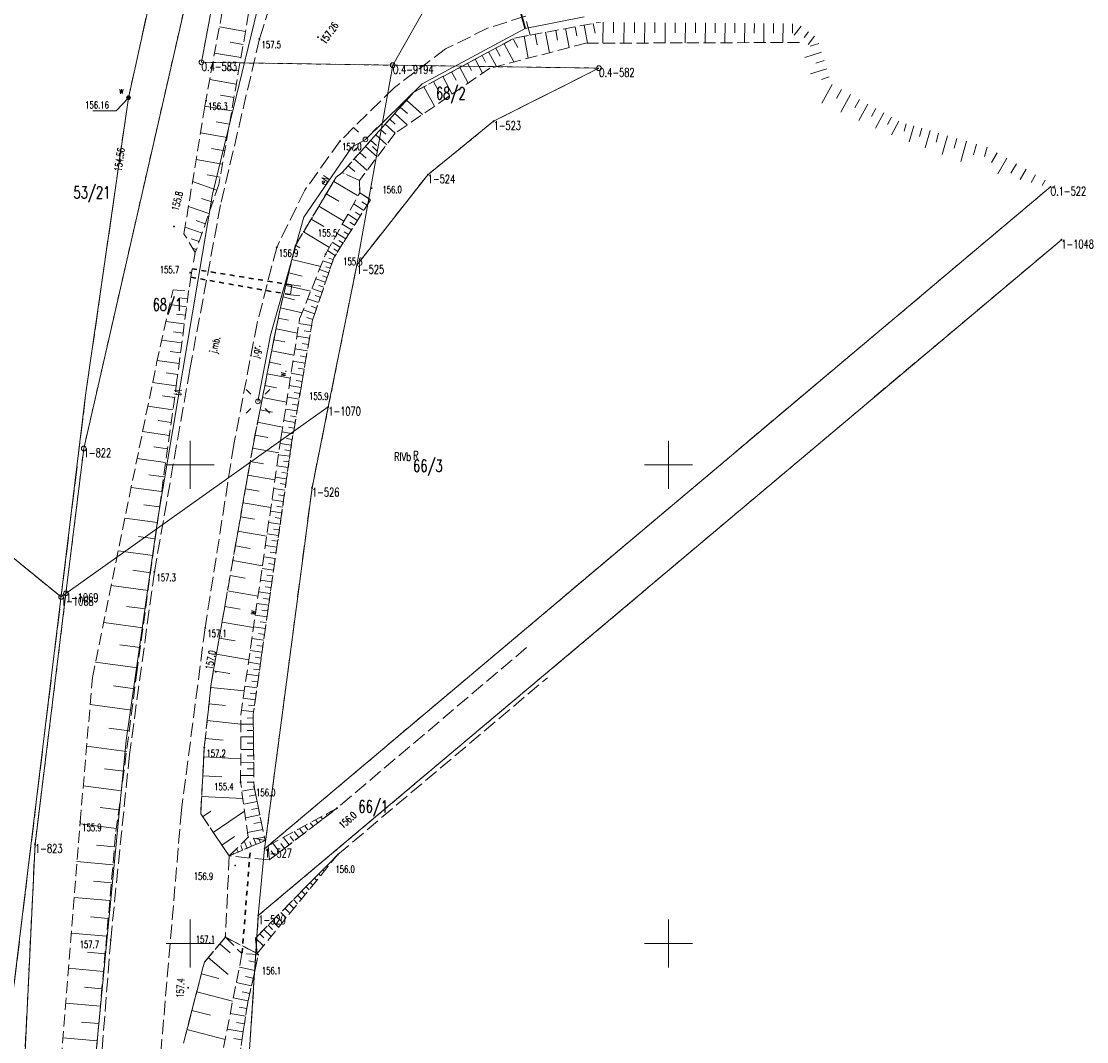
# Model space of a CAD drawing. Header units: metres. Extents: x 5598798 to 5599616, y 5661498 to 5662453.
# Tile 12 of 16: x 5599182 to 5599294, y 5661940 to 5662046. Entities that reach past the tile are written whole.
import ezdxf
from ezdxf.enums import TextEntityAlignment as Align

# ---------------------------------------------------------------- set-up
doc = ezdxf.new("R2010")
doc.units = ezdxf.units.M
doc.header["$MEASUREMENT"] = 0
for name, pattern in [('2_BUBZ02', [1.75, 1.25, -0.5]), ('2_BUBZ02G', [1.75, 1.25, -0.5]), ('2_BUIB02_01', [2, 1, -1]), ('2_BUIB05_01', [1, 0.5, -0.5]), ('2_KTJZ01', [2, 1.5, -0.5]), ('2_PTRW01', [1, 0.5, -0.5]), ('4_SUPB_P_01', [2.5, 2, -0.5]), ('GUK', [2, 1.5, -0.5]), ('GUZ', [1, 0.5, -0.5])]:
    doc.linetypes.add(name, pattern=pattern)
doc.layers.get('0').update_dxf_attribs({"color": 250, "lineweight": 100})
for name, color, linetype, lineweight in [('BUBZ_L_1', 7, '2_BUBZ02', 13), ('BUIB_L_1', 7, '2_BUIB02_01', 13), ('BUIB_L_4', 7, '2_BUIB05_01', 30), ('Dzialki', 7, 'Continuous', 13), ('Kontury', 90, 'GUK', 13), ('KTJZ_E_T_0', 7, 'Continuous', 13), ('KTJZ_L_0', 7, '2_KTJZ01', 13), ('Numery_dzialek', 7, 'Continuous', 13), ('Numery_konturow', 90, 'Continuous', 13), ('Numery_punktow', 7, 'Continuous', 13), ('Numery_uzytkow', 90, 'Continuous', 13), ('Podzial_sekcyjny_krzyze', 7, 'Continuous', 13), ('PTRW_E_T_1', 7, 'Continuous', 13), ('PTRW_L_0', 7, '2_PTRW01', 13), ('Punkty', 7, 'Continuous', 13), ('RTPW_T_0', 7, 'Continuous', 13), ('RTPW_T_1', 7, 'Continuous', 13), ('SUOE_L_1', 1, 'Continuous', 30), ('SUPE_E_T_3', 1, 'Continuous', 13), ('SUPE_L_3', 1, 'Continuous', 13), ('SUPT_E_T_0', 30, 'Continuous', 13), ('SUPT_L_0', 30, 'Continuous', 13), ('SUPW_L_0', 5, 'Continuous', 13), ('SUSM_T_0', 7, 'Continuous', 13), ('SUTW_T_0', 5, 'Continuous', 13), ('SUUW_E_T_5', 7, 'Continuous', 13), ('SUUW_T_7', 7, 'Continuous', 13), ('Uzytki', 90, 'GUZ', 13)]:
    doc.layers.add(name, color=color, linetype=linetype, lineweight=lineweight)
doc.styles.get("Standard").update_dxf_attribs({"font": 'Simplex.shx', "width": 0.75})

# ---------------------------------------------------------------- blocks, each defined once
blk = doc.blocks.new('GRO')
at = {"linetype": 'Continuous'}
blk.add_circle((0, 0), 0.045, dxfattribs=at)
blk = doc.blocks.new('GRT')
at = {"linetype": 'Continuous'}
blk.add_circle((0, 0), 0.25, dxfattribs=at)
blk = doc.blocks.new('2_RTPW01')
at = {"linetype": 'Continuous'}
blk.add_circle((0, 0), 0.045, dxfattribs=at)
blk = doc.blocks.new('2_RTPW02')
at = {"linetype": 'Continuous'}
blk.add_circle((0, 0), 0.045, dxfattribs=at)
blk = doc.blocks.new('4_SUSM01')
at = {"linetype": 'Continuous'}
for p, q in [((-0.74249, 0.74249), (-1.23746, 1.23746)), ((0.74249, 0.74249), (1.23746, 1.23746)), ((-0.74249, -0.74249), (-1.23746, -1.23746)), ((0.74249, -0.74249), (1.23746, -1.23746))]:
    blk.add_line(p, q, dxfattribs=at)
blk.add_circle((0, 0), 0.245, dxfattribs=at)
blk = doc.blocks.new('4_SUPS01_08')
at = {"linetype": 'Continuous'}
blk.add_circle((0, 0), 0.0625, dxfattribs=at)
blk = doc.blocks.new('4_SUUS25')
at = {"linetype": 'Continuous'}
for radius in [0.2, 0.175, 0.15, 0.125, 0.1, 0.075, 0.05, 0.025, 0.00715]:
    blk.add_circle((0, 0), radius, dxfattribs=at)

msp = doc.modelspace()

# ---------------------------------------------------------------- linework, layer by layer
at = {"layer": 'BUBZ_L_1', "linetype": '2_BUBZ02'}
for p, q in [((5599201.547205, 5662037.521709), (5599204.289076, 5662052.472617)), ((5599241.337013, 5662044.053104), (5599231.331598, 5662041.444571)), ((5599263.665708, 5662044.130407), (5599241.337013, 5662044.053104)), ((5599231.331598, 5662041.444571), (5599221.431197, 5662034.656453)), ((5599199.359348, 5662024.143271), (5599201.547205, 5662037.521709)), ((5599221.431197, 5662034.656453), (5599217.701626, 5662029.719398)), ((5599217.7, 5662029.72), (5599215.89, 5662030.55)), ((5599217.701626, 5662029.719398), (5599215.891937, 5662030.548676)), ((5599217.73, 5662028.42), (5599217.7, 5662029.72)), ((5599214.16, 5662022.02), (5599217.73, 5662028.42)), ((5599217.73, 5662028.42), (5599218.85, 5662027.7)), ((5599200.544989, 5662022.176077), (5599199.359348, 5662024.143271)), ((5599211.44, 5662015.25), (5599214.16, 5662022.02)), ((5599196.49, 5662010.61), (5599198.22, 5662018.29)), ((5599198.22, 5662018.29), (5599199.84, 5662018.16)), ((5599209.49, 5662002.77), (5599211.44, 5662015.25)), ((5599189.8, 5661977.78), (5599196.49, 5662010.61)), ((5599205.3, 5661973.9), (5599209.49, 5662002.77)), ((5599188.51, 5661962.71), (5599189.8, 5661977.78)), ((5599205.28, 5661966.84), (5599205.3, 5661973.9)), ((5599206.08, 5661961.11), (5599205.28, 5661966.84)), ((5599215.350881, 5661964.125085), (5599208.146474, 5661960.209571)), ((5599186.4, 5661936.1), (5599188.51, 5661962.71)), ((5599204.09, 5661959.15), (5599206.08, 5661961.11)), ((5599207.84, 5661960.75), (5599206.08, 5661961.11)), ((5599207.011575, 5661948.958488), (5599215.430897, 5661959.284622)), ((5599208.146474, 5661960.209571), (5599208.270337, 5661958.721684)), ((5599203.69, 5661950.65), (5599205.42, 5661948.94)), ((5599206.834986, 5661950.565233), (5599207.011575, 5661948.958488)), ((5599205.42, 5661948.94), (5599203.24, 5661937.82)), ((5599207.13, 5661948.83), (5599205.42, 5661948.94))]:
    msp.add_line(p, q, dxfattribs=at)
at = {"layer": 'BUBZ_L_1', "linetype": '2_BUBZ02G'}
for p, q in [((5599207.009383, 5662052.339919), (5599203.009868, 5662029.29958)), ((5599235.551757, 5662044.89372), (5599242.86973, 5662046.255203)), ((5599223.373416, 5662038.93789), (5599233.895112, 5662044.585507)), ((5599233.895112, 5662044.585507), (5599235.551757, 5662044.89372)), ((5599215.891937, 5662030.548676), (5599223.373416, 5662038.93789)), ((5599215.89, 5662030.55), (5599215.28, 5662030.07)), ((5599215.28, 5662030.07), (5599210.98, 5662022.88)), ((5599203.009868, 5662029.29958), (5599200.544989, 5662022.176077)), ((5599218.85, 5662027.7), (5599215.02, 5662021.64)), ((5599210.98, 5662022.88), (5599209.29, 5662015.78)), ((5599215.02, 5662021.64), (5599212.8, 5662015.14)), ((5599199.84, 5662018.16), (5599198.63, 5662008.86)), ((5599209.29, 5662015.78), (5599206.61, 5662002.2)), ((5599212.8, 5662015.14), (5599210.61, 5662002.29)), ((5599198.63, 5662008.86), (5599194.46, 5661978.54)), ((5599206.61, 5662002.2), (5599202.2, 5661977.13)), ((5599210.61, 5662002.29), (5599206.59, 5661973.92)), ((5599194.46, 5661978.54), (5599192.22, 5661961.41)), ((5599202.2, 5661977.13), (5599201.48, 5661970.46)), ((5599206.59, 5661973.92), (5599206.68, 5661966.36)), ((5599201.48, 5661970.46), (5599201.11, 5661963.53)), ((5599206.68, 5661966.36), (5599207.84, 5661960.75)), ((5599208.270337, 5661958.721684), (5599215.350881, 5661964.125085)), ((5599201.11, 5661963.53), (5599204.09, 5661959.15)), ((5599192.22, 5661961.41), (5599190.05, 5661936.96)), ((5599204.09, 5661959.15), (5599207.84, 5661960.75)), ((5599215.430897, 5661959.284622), (5599206.834986, 5661950.565233)), ((5599201.49, 5661948.04), (5599203.69, 5661950.65)), ((5599206.04, 5661943.86), (5599207.13, 5661948.83)), ((5599199.31, 5661939.6), (5599201.49, 5661948.04)), ((5599205.05, 5661937.6), (5599206.04, 5661943.86))]:
    msp.add_line(p, q, dxfattribs=at)
at = {"layer": 'BUBZ_L_1', "linetype": 'Continuous'}
for p, q in [((5599242.126072, 5662046.116849), (5599242.31767, 5662045.087006)), ((5599243.160816, 5662046.252856), (5599243.143127, 5662044.059357)), ((5599244.257565, 5662046.244011), (5599244.248772, 5662045.153583)), ((5599245.347994, 5662046.235218), (5599245.330508, 5662044.06693)), ((5599246.432138, 5662046.226475), (5599246.423445, 5662045.148579)), ((5599247.510033, 5662046.217782), (5599247.492748, 5662044.074416)), ((5599248.581717, 5662046.20914), (5599248.573124, 5662045.143633)), ((5599249.647223, 5662046.200547), (5599249.630137, 5662044.081815)), ((5599250.706589, 5662046.192004), (5599250.698095, 5662045.138743)), ((5599251.759849, 5662046.18351), (5599251.742959, 5662044.08913)), ((5599252.807039, 5662046.175065), (5599252.798643, 5662045.13391)), ((5599253.848194, 5662046.166668), (5599253.831498, 5662044.09636)), ((5599254.883348, 5662046.15832), (5599254.875048, 5662045.129132)), ((5599255.912536, 5662046.150021), (5599255.896032, 5662044.103508)), ((5599256.935792, 5662046.141769), (5599256.927588, 5662045.12441)), ((5599257.953151, 5662046.133564), (5599257.936837, 5662044.110573)), ((5599258.964647, 5662046.125407), (5599258.956537, 5662045.119741)), ((5599259.970313, 5662046.117297), (5599259.954186, 5662044.117557)), ((5599260.970183, 5662046.109234), (5599260.962166, 5662045.115126)), ((5599261.96429, 5662046.101217), (5599261.948349, 5662044.124461)), ((5599262.952668, 5662046.093246), (5599262.94474, 5662045.110176)), ((5599205.783558, 5662045.278206), (5599203.056496, 5662045.75159)), ((5599236.049055, 5662044.986241), (5599236.254156, 5662043.883827)), ((5599237.151469, 5662045.191341), (5599237.547064, 5662043.065018)), ((5599238.21463, 5662045.389139), (5599238.405385, 5662044.363832)), ((5599239.239937, 5662045.579893), (5599239.607863, 5662043.602294)), ((5599240.228737, 5662045.763856), (5599240.406149, 5662044.810263)), ((5599241.18233, 5662045.941269), (5599241.533489, 5662044.053785)), ((5599263.854805, 5662045.849066), (5599263.137044, 5662044.90884)), ((5599264.636235, 5662045.25253), (5599264.169162, 5662044.640691)), ((5599205.546866, 5662043.914675), (5599204.176857, 5662044.152492)), ((5599232.803517, 5662043.999584), (5599233.825893, 5662042.094864)), ((5599233.755877, 5662044.510772), (5599234.236256, 5662043.615811)), ((5599234.90594, 5662044.773568), (5599235.331285, 5662042.487338)), ((5599265.248074, 5662044.785457), (5599264.579059, 5662043.909085)), ((5599265.702515, 5662044.010919), (5599264.806239, 5662043.730237)), ((5599205.309049, 5662042.544666), (5599202.556014, 5662043.022559)), ((5599230.50628, 5662042.76652), (5599230.876634, 5662042.076539)), ((5599231.196261, 5662043.136874), (5599232.009724, 5662041.621366)), ((5599231.954015, 5662043.543605), (5599232.409993, 5662042.694103)), ((5599265.983197, 5662043.114643), (5599264.226669, 5662042.56456)), ((5599229.004915, 5662041.960649), (5599229.41912, 5662041.188971)), ((5599229.776593, 5662042.374854), (5599230.559925, 5662040.91548)), ((5599266.258239, 5662042.236379), (5599265.397775, 5662041.966912)), ((5599205.070103, 5662041.168149), (5599203.687046, 5662041.40823)), ((5599226.413071, 5662040.569453), (5599227.392885, 5662038.744028)), ((5599227.325783, 5662041.059359), (5599227.789032, 5662040.196312)), ((5599228.188831, 5662041.522608), (5599229.064913, 5662039.890439)), ((5599266.527706, 5662041.375916), (5599264.841658, 5662040.847904)), ((5599266.791711, 5662040.532892), (5599265.965773, 5662040.274237)), ((5599204.830022, 5662039.785092), (5599202.050766, 5662040.267536)), ((5599224.427055, 5662039.50344), (5599225.522882, 5662037.461879)), ((5599225.447836, 5662040.051354), (5599225.965935, 5662039.086119)), ((5599267.097387, 5662039.745409), (5599266.021433, 5662037.790967)), ((5599204.5888, 5662038.395464), (5599203.19257, 5662038.637832)), ((5599223.370299, 5662038.934394), (5599223.390074, 5662038.916758)), ((5599268.074608, 5662039.207432), (5599267.554111, 5662038.261963)), ((5599269.020077, 5662038.686935), (5599268.012907, 5662036.857436)), ((5599204.346432, 5662036.999235), (5599201.541391, 5662037.486155)), ((5599221.967572, 5662037.361473), (5599222.708412, 5662036.700793)), ((5599222.628251, 5662038.102313), (5599224.292413, 5662036.618219)), ((5599269.934827, 5662038.18335), (5599269.447604, 5662037.298322)), ((5599270.819855, 5662037.696127), (5599269.87707, 5662035.983584)), ((5599271.676126, 5662037.224735), (5599271.22005, 5662036.396285)), ((5599220.855605, 5662036.114591), (5599221.442883, 5662035.590859)), ((5599221.379338, 5662036.701868), (5599222.698548, 5662035.5254)), ((5599272.504576, 5662036.768659), (5599271.622062, 5662035.165595)), ((5599273.306108, 5662036.327402), (5599272.883871, 5662035.560419)), ((5599204.102972, 5662035.596715), (5599202.707305, 5662035.838985)), ((5599219.903712, 5662035.047203), (5599220.448219, 5662034.561613)), ((5599220.389302, 5662035.59171), (5599221.435063, 5662034.659104)), ((5599274.073091, 5662035.905165), (5599273.286721, 5662034.476745)), ((5599274.84355, 5662035.647326), (5599274.611098, 5662034.85248)), ((5599275.638397, 5662035.414873), (5599275.154394, 5662033.75988)), ((5599276.465893, 5662035.172872), (5599276.213951, 5662034.311383)), ((5599203.860701, 5662034.201048), (5599201.08301, 5662034.683221)), ((5599218.869786, 5662033.88783), (5599219.461527, 5662033.360117)), ((5599219.397499, 5662034.47957), (5599220.532764, 5662033.467144)), ((5599277.327382, 5662034.92093), (5599276.8028, 5662033.127175)), ((5599278.22426, 5662034.658639), (5599277.951194, 5662033.724919)), ((5599279.157979, 5662034.385573), (5599278.589413, 5662032.441423)), ((5599280.130054, 5662034.10129), (5599279.834093, 5662033.089284)), ((5599203.619615, 5662032.812202), (5599202.237557, 5662033.052111)), ((5599218.319661, 5662033.270958), (5599219.553405, 5662032.170708)), ((5599281.14206, 5662033.805329), (5599280.525823, 5662031.698175)), ((5599282.195637, 5662033.497211), (5599281.874862, 5662032.400355)), ((5599283.292493, 5662033.176436), (5599283.012849, 5662032.220223)), ((5599203.379707, 5662031.430144), (5599200.629098, 5662031.907615)), ((5599217.148327, 5662031.957504), (5599218.489092, 5662030.761813)), ((5599217.746172, 5662032.627887), (5599218.389243, 5662032.054398)), ((5599284.331112, 5662032.615761), (5599283.757102, 5662031.608288)), ((5599285.338584, 5662032.04175), (5599284.409189, 5662030.410526)), ((5599216.52509, 5662031.25865), (5599217.223945, 5662030.635414)), ((5599286.346056, 5662031.46774), (5599285.772046, 5662030.460268)), ((5599287.353529, 5662030.89373), (5599286.733507, 5662029.805502)), ((5599202.806313, 5662028.711306), (5599200.250984, 5662029.595502)), ((5599203.140971, 5662030.05484), (5599201.772388, 5662030.292409)), ((5599215.006929, 5662029.613399), (5599217.480202, 5662028.134251)), ((5599288.361001, 5662030.31972), (5599287.895667, 5662029.50299)), ((5599289.368473, 5662029.74571), (5599289.057826, 5662029.200478)), ((5599214.235444, 5662028.323406), (5599215.525438, 5662027.551921)), ((5599218.85, 5662027.7), (5599217.724991, 5662028.41102)), ((5599290.375945, 5662029.171699), (5599290.219985, 5662028.897966)), ((5599291.383417, 5662028.597689), (5599291.382144, 5662028.595454)), ((5599202.364215, 5662027.433642), (5599201.196884, 5662027.837562)), ((5599218.148731, 5662026.590421), (5599217.084594, 5662027.262969)), ((5599218.49449, 5662027.137496), (5599217.947415, 5662027.483254)), ((5599201.960294, 5662026.266311), (5599199.827244, 5662027.004391)), ((5599213.452142, 5662027.013652), (5599216.07165, 5662025.447048)), ((5599217.485406, 5662025.540878), (5599216.478847, 5662026.177037)), ((5599217.812457, 5662026.058352), (5599217.294983, 5662026.385402)), ((5599201.591254, 5662025.199786), (5599200.61683, 5662025.536957)), ((5599212.656841, 5662025.683835), (5599213.986658, 5662024.888534)), ((5599216.857973, 5662024.548124), (5599215.905876, 5662025.149861)), ((5599217.167327, 5662025.037598), (5599216.677852, 5662025.346953)), ((5599201.254084, 5662024.225362), (5599199.473529, 5662024.841471)), ((5599211.849358, 5662024.333647), (5599214.549733, 5662022.718681)), ((5599216.264488, 5662023.609085), (5599215.363907, 5662024.178264)), ((5599216.557104, 5662024.072075), (5599216.094113, 5662024.364691)), ((5599200.946029, 5662023.335085), (5599200.112645, 5662023.623453)), ((5599211.019573, 5662022.946169), (5599211.449659, 5662022.688954)), ((5599215.703115, 5662022.720855), (5599214.851262, 5662023.259238)), ((5599215.979898, 5662023.158794), (5599215.541959, 5662023.435578)), ((5599200.657661, 5662022.501701), (5599200.26733, 5662022.636764)), ((5599215.172117, 5662021.880686), (5599214.366356, 5662022.389937)), ((5599214.957985, 5662021.458425), (5599214.507936, 5662021.612134)), ((5599215.433924, 5662022.294929), (5599215.019681, 5662022.556736)), ((5599210.640276, 5662021.452758), (5599213.644769, 5662020.737604)), ((5599214.804276, 5662021.008376), (5599213.880341, 5662021.323936)), ((5599214.646496, 5662020.546408), (5599214.172294, 5662020.708367)), ((5599210.307562, 5662020.054963), (5599211.705356, 5662019.722248)), ((5599214.147641, 5662019.085794), (5599213.121873, 5662019.436133)), ((5599214.484538, 5662020.072206), (5599213.511017, 5662020.404701)), ((5599214.318291, 5662019.585446), (5599213.818639, 5662019.756096)), ((5599209.997981, 5662018.754357), (5599212.599192, 5662018.135196)), ((5599213.792663, 5662018.046445), (5599212.711845, 5662018.415585)), ((5599213.972471, 5662018.572911), (5599213.446005, 5662018.752719)), ((5599199.735285, 5662017.355167), (5599198.896923, 5662017.464244)), ((5599209.709925, 5662017.544183), (5599210.9201, 5662017.256127)), ((5599213.418634, 5662016.951316), (5599212.279812, 5662017.340267)), ((5599213.608092, 5662017.506036), (5599213.053372, 5662017.695494)), ((5599199.626208, 5662016.516805), (5599197.871982, 5662016.745043)), ((5599209.441898, 5662016.418152), (5599211.69396, 5662015.882098)), ((5599213.024532, 5662015.797414), (5599211.824593, 5662016.207239)), ((5599213.224158, 5662016.381905), (5599212.639667, 5662016.581531)), ((5599199.392695, 5662014.722038), (5599197.472555, 5662014.971862)), ((5599199.512089, 5662015.639692), (5599198.594434, 5662015.759086)), ((5599209.201512, 5662015.331619), (5599210.293462, 5662015.116124)), ((5599212.819619, 5662015.197444), (5599212.203761, 5662015.407784)), ((5599199.267783, 5662013.761967), (5599198.263337, 5662013.892654)), ((5599208.981634, 5662014.217459), (5599211.209954, 5662013.777703)), ((5599212.700862, 5662014.558302), (5599211.367431, 5662014.785556)), ((5599212.587235, 5662013.891586), (5599211.925123, 5662014.004428)), ((5599199.137097, 5662012.757521), (5599197.03535, 5662013.030974)), ((5599208.757283, 5662013.080637), (5599209.894105, 5662012.856287)), ((5599212.474393, 5662013.229474), (5599211.159313, 5662013.4536)), ((5599212.36233, 5662012.571934), (5599211.70933, 5662012.683223)), ((5599199.00037, 5662011.706648), (5599197.900923, 5662011.849694)), ((5599208.528369, 5662011.920692), (5599210.84826, 5662011.462864)), ((5599212.25104, 5662011.918934), (5599210.954059, 5662012.139976)), ((5599198.857324, 5662010.607201), (5599196.556794, 5662010.906517)), ((5599208.294799, 5662010.737153), (5599209.478338, 5662010.503583)), ((5599212.030761, 5662010.62643), (5599210.75163, 5662010.84443)), ((5599212.140519, 5662011.270443), (5599211.496506, 5662011.380201)), ((5599198.707666, 5662009.456936), (5599197.513022, 5662009.612368)), ((5599208.056478, 5662009.52954), (5599210.471703, 5662009.052898)), ((5599211.813514, 5662009.351715), (5599210.551987, 5662009.566715)), ((5599211.921761, 5662009.986865), (5599211.286612, 5662010.095112)), ((5599198.547876, 5662008.262875), (5599196.080851, 5662008.602173)), ((5599207.813309, 5662008.297365), (5599209.045485, 5662008.054196)), ((5599211.599257, 5662008.094543), (5599210.355091, 5662008.306584)), ((5599211.706014, 5662008.720951), (5599211.079606, 5662008.827709)), ((5599198.378227, 5662007.029363), (5599197.104972, 5662007.204477)), ((5599211.493236, 5662007.472461), (5599210.875449, 5662007.577749)), ((5599198.203112, 5662005.756108), (5599195.574556, 5662006.117621)), ((5599207.565194, 5662007.040126), (5599210.079671, 5662006.543897)), ((5599211.387948, 5662006.854673), (5599210.160906, 5662007.063796)), ((5599211.283387, 5662006.241152), (5599210.674102, 5662006.344991)), ((5599207.312033, 5662005.757315), (5599208.594844, 5662005.504154)), ((5599211.179548, 5662005.631867), (5599209.969392, 5662005.838111)), ((5599211.076426, 5662005.026789), (5599210.475526, 5662005.1292)), ((5599198.022356, 5662004.44183), (5599196.665733, 5662004.62841)), ((5599207.053722, 5662004.448411), (5599209.67153, 5662003.931789)), ((5599210.974015, 5662004.42589), (5599209.780515, 5662004.629296)), ((5599210.872313, 5662003.82914), (5599210.279683, 5662003.93014)), ((5599197.835775, 5662003.085207), (5599195.035112, 5662003.470391)), ((5599206.789955, 5662003.111862), (5599208.126504, 5662002.848096)), ((5599210.771312, 5662003.23651), (5599209.594237, 5662003.437117)), ((5599210.671009, 5662002.647973), (5599210.086535, 5662002.747583)), ((5599197.643184, 5662001.684875), (5599196.197734, 5662001.883672)), ((5599206.529917, 5662001.744746), (5599209.271216, 5662001.262531)), ((5599210.577764, 5662002.062506), (5599209.411307, 5662002.227791)), ((5599210.495121, 5662001.479277), (5599209.910912, 5662001.562059)), ((5599197.444387, 5662000.239426), (5599194.460346, 5662000.64983)), ((5599210.41234, 5662000.895068), (5599209.241954, 5662001.06091)), ((5599206.285137, 5662000.353218), (5599207.676665, 5662000.108438)), ((5599210.246358, 5661999.723697), (5599209.07203, 5661999.890098)), ((5599210.329418, 5662000.309875), (5599209.743241, 5662000.392936)), ((5599197.239185, 5661998.747405), (5599195.699093, 5661998.959219)), ((5599206.036629, 5661998.940494), (5599208.862077, 5661998.443476)), ((5599210.079817, 5661998.548382), (5599208.901534, 5661998.715344)), ((5599210.163157, 5661999.136534), (5599209.575005, 5661999.219874)), ((5599197.027371, 5661997.207314), (5599193.847947, 5661997.644589)), ((5599205.784334, 5661997.50625), (5599207.218578, 5661997.253956)), ((5599209.912715, 5661997.369108), (5599208.730464, 5661997.536632)), ((5599209.996336, 5661997.959241), (5599209.406203, 5661998.042862)), ((5599205.528197, 5661996.050159), (5599208.440379, 5661995.537885)), ((5599209.74505, 5661996.185863), (5599208.558817, 5661996.353951)), ((5599209.828953, 5661996.777983), (5599209.236833, 5661996.861886)), ((5599196.808733, 5661995.617601), (5599195.167802, 5661995.843284)), ((5599209.576821, 5661994.998632), (5599208.386593, 5661995.167286)), ((5599209.661006, 5661995.592747), (5599209.066892, 5661995.676932)), ((5599196.583051, 5661993.97667), (5599193.195451, 5661994.442577)), ((5599205.268158, 5661994.571888), (5599206.746429, 5661994.311849)), ((5599209.408025, 5661993.807403), (5599208.213788, 5661993.976625)), ((5599209.492494, 5661994.403518), (5599208.896378, 5661994.487987)), ((5599205.004158, 5661993.0711), (5599208.005736, 5661992.5431)), ((5599209.23866, 5661992.612162), (5599208.040401, 5661992.781954)), ((5599209.323414, 5661993.210285), (5599208.725291, 5661993.295038)), ((5599196.350098, 5661992.28287), (5599194.601725, 5661992.523329)), ((5599204.736137, 5661991.54745), (5599206.259787, 5661991.279429)), ((5599209.068725, 5661991.412895), (5599207.866431, 5661991.583259)), ((5599209.153764, 5661992.013032), (5599208.553627, 5661992.098071)), ((5599196.109639, 5661990.534497), (5599192.500231, 5661991.030909)), ((5599208.983543, 5661990.811747), (5599208.381385, 5661990.897073)), ((5599204.464033, 5661990.000592), (5599207.55775, 5661989.456384)), ((5599208.898218, 5661990.209589), (5599207.691874, 5661990.380526)), ((5599208.812749, 5661989.606417), (5599208.208562, 5661989.692029)), ((5599195.861433, 5661988.729793), (5599193.998583, 5661988.985996)), ((5599204.187784, 5661988.43017), (5599205.758205, 5661988.153922)), ((5599208.727137, 5661989.00223), (5599207.51673, 5661989.173743)), ((5599208.64138, 5661988.397026), (5599208.035158, 5661988.482927)), ((5599195.605229, 5661986.866943), (5599191.759491, 5661987.395859)), ((5599208.555479, 5661987.790805), (5599207.340995, 5661987.962896)), ((5599208.469433, 5661987.183563), (5599207.86117, 5661987.269753)), ((5599203.907328, 5661986.835828), (5599207.096013, 5661986.274914)), ((5599208.383243, 5661986.575299), (5599207.164669, 5661986.74797)), ((5599208.296908, 5661985.966012), (5599207.686595, 5661986.052493)), ((5599195.340771, 5661984.944074), (5599193.355949, 5661985.217053)), ((5599203.622599, 5661985.217199), (5599205.241227, 5661984.93247)), ((5599208.210427, 5661985.3557), (5599206.987749, 5661985.528952)), ((5599208.037029, 5661984.131993), (5599206.810233, 5661984.305829)), ((5599208.123801, 5661984.744361), (5599207.511433, 5661984.831133)), ((5599195.067793, 5661982.959252), (5599190.970251, 5661983.522799)), ((5599203.333533, 5661983.573915), (5599206.620102, 5661982.995783)), ((5599207.863047, 5661982.904165), (5599206.632119, 5661983.078586)), ((5599207.950111, 5661983.518595), (5599207.335681, 5661983.605659)), ((5599203.040063, 5661981.905599), (5599204.708379, 5661981.61213)), ((5599207.688479, 5661981.672202), (5599206.453405, 5661981.84721)), ((5599207.775836, 5661982.288701), (5599207.159337, 5661982.376059)), ((5599194.786019, 5661980.910481), (5599192.671239, 5661981.201333)), ((5599207.513323, 5661980.436089), (5599206.27409, 5661980.611687)), ((5599207.600975, 5661981.054665), (5599206.982399, 5661981.142316)), ((5599194.495167, 5661978.7957), (5599190.129333, 5661979.396146)), ((5599202.742124, 5661980.21187), (5599206.129581, 5661979.615991)), ((5599207.337577, 5661979.195813), (5599206.09417, 5661979.372002)), ((5599207.425524, 5661979.816472), (5599206.804865, 5661979.904419)), ((5599202.439646, 5661978.492342), (5599204.159174, 5661978.189864)), ((5599207.249483, 5661978.574109), (5599206.626733, 5661978.662352)), ((5599207.16124, 5661977.95136), (5599205.913645, 5661978.128143)), ((5599207.072848, 5661977.327562), (5599206.448001, 5661977.416102)), ((5599194.207763, 5661976.611064), (5599191.978801, 5661976.902533)), ((5599202.159549, 5661976.755264), (5599205.659561, 5661976.377451)), ((5599206.984308, 5661976.702715), (5599205.732511, 5661976.880093)), ((5599206.895619, 5661976.076817), (5599206.268667, 5661976.165655)), ((5599193.916293, 5661974.382101), (5599189.557924, 5661974.952022)), ((5599201.974039, 5661975.036719), (5599203.692584, 5661974.851209)), ((5599206.80678, 5661975.449865), (5599205.550767, 5661975.627841)), ((5599206.717792, 5661974.821859), (5599206.088729, 5661974.910996)), ((5599206.628655, 5661974.192795), (5599205.368412, 5661974.371371)), ((5599201.784446, 5661973.280357), (5599205.29717, 5661972.901172)), ((5599206.602006, 5661972.911477), (5599205.297156, 5661972.895943)), ((5599206.594296, 5661973.55913), (5599205.946643, 5661973.55142)), ((5599193.631333, 5661972.202916), (5599191.500814, 5661972.481513)), ((5599206.617597, 5661971.601819), (5599205.293445, 5661971.586055)), ((5599206.609773, 5661972.259052), (5599205.95254, 5661972.251228)), ((5599193.352736, 5661970.072397), (5599189.186856, 5661970.617147)), ((5599201.58434, 5661971.426597), (5599203.4381, 5661971.226491)), ((5599206.625479, 5661970.939743), (5599205.958524, 5661970.931803)), ((5599201.428839, 5661969.501771), (5599205.286957, 5661969.295782)), ((5599206.633419, 5661970.272788), (5599205.289679, 5661970.256791)), ((5599206.641418, 5661969.600918), (5599205.964597, 5661969.59286)), ((5599193.080361, 5661967.989457), (5599191.043937, 5661968.25575)), ((5599206.649475, 5661968.924097), (5599205.285858, 5661968.907863)), ((5599206.657592, 5661968.242288), (5599205.970759, 5661968.234112)), ((5599201.323174, 5661967.52269), (5599203.302255, 5661967.417025)), ((5599206.665768, 5661967.555455), (5599205.28198, 5661967.538982)), ((5599192.814069, 5661965.953034), (5599188.832177, 5661966.473725)), ((5599206.719171, 5661966.170562), (5599205.411223, 5661965.900113)), ((5599206.674005, 5661966.863561), (5599205.977012, 5661966.855264)), ((5599201.208129, 5661965.36793), (5599205.517649, 5661965.137841)), ((5599206.994033, 5661964.841271), (5599205.599319, 5661964.552881)), ((5599206.854395, 5661965.516588), (5599206.179078, 5661965.376951)), ((5599192.553723, 5661963.962088), (5599190.607239, 5661964.216619)), ((5599201.308213, 5661963.238667), (5599202.171743, 5661963.826183)), ((5599202.423064, 5661961.60006), (5599205.700278, 5661963.829762)), ((5599207.138228, 5661964.143914), (5599206.418112, 5661963.995013)), ((5599214.850869, 5661963.743509), (5599214.791628, 5661963.821138)), ((5599207.287129, 5661963.423797), (5599205.799892, 5661963.116276)), ((5599207.44089, 5661962.680178), (5599206.673002, 5661962.521399)), ((5599212.85082, 5661962.217204), (5599212.554616, 5661962.605347)), ((5599213.350832, 5661962.598781), (5599213.113869, 5661962.909294)), ((5599213.850844, 5661962.980357), (5599213.673122, 5661963.213242)), ((5599214.350857, 5661963.361933), (5599214.232375, 5661963.51719)), ((5599192.299192, 5661962.015604), (5599188.49439, 5661962.513138)), ((5599207.599669, 5661961.91229), (5599206.013771, 5661961.584368)), ((5599211.350783, 5661961.072476), (5599210.876856, 5661961.693503)), ((5599211.850795, 5661961.454052), (5599211.469219, 5661961.954064)), ((5599212.350808, 5661961.835628), (5599211.995363, 5661962.301399)), ((5599203.317148, 5661960.285936), (5599204.631272, 5661961.180021)), ((5599205.960319, 5661959.948003), (5599205.646644, 5661960.683177)), ((5599206.430239, 5661960.148502), (5599206.22974, 5661960.618422)), ((5599206.900159, 5661960.349001), (5599206.622842, 5661960.998964)), ((5599207.76363, 5661961.119341), (5599206.955405, 5661960.952222)), ((5599207.37008, 5661960.549501), (5599207.231421, 5661960.874482)), ((5599209.350734, 5661959.546171), (5599208.639844, 5661960.477712)), ((5599209.850746, 5661959.927747), (5599209.46917, 5661960.42776)), ((5599210.350759, 5661960.309324), (5599209.75835, 5661961.085608)), ((5599210.850771, 5661960.6909), (5599210.469195, 5661961.190912)), ((5599192.104381, 5661960.107284), (5599190.217282, 5661960.274768)), ((5599204.550558, 5661959.346505), (5599204.473317, 5661959.527538)), ((5599205.020478, 5661959.547004), (5599204.864426, 5661959.912751)), ((5599205.490399, 5661959.747503), (5599205.289899, 5661960.217424)), ((5599208.850722, 5661959.164595), (5599208.469146, 5661959.664607)), ((5599191.936896, 5661958.220185), (5599188.180423, 5661958.553581)), ((5599208.35071, 5661958.783019), (5599208.254765, 5661958.908744)), ((5599214.316693, 5661958.154412), (5599214.423522, 5661958.049096)), ((5599214.756793, 5661958.600835), (5599214.821426, 5661958.537117)), ((5599215.196893, 5661959.047257), (5599215.21933, 5661959.025139)), ((5599213.436492, 5661957.261568), (5599213.627714, 5661957.073053)), ((5599213.876592, 5661957.70799), (5599214.025618, 5661957.561075)), ((5599191.770197, 5661956.341948), (5599189.900782, 5661956.507864)), ((5599212.116191, 5661955.922301), (5599212.434003, 5661955.60899)), ((5599212.556291, 5661956.368723), (5599212.831907, 5661956.097011)), ((5599212.996391, 5661956.815145), (5599213.22981, 5661956.585032)), ((5599191.604282, 5661954.472533), (5599187.883011, 5661954.802805)), ((5599211.23599, 5661955.029456), (5599211.638195, 5661954.632947)), ((5599211.67609, 5661955.475879), (5599212.036099, 5661955.120968)), ((5599209.915689, 5661953.690189), (5599210.362111, 5661953.250089)), ((5599210.355789, 5661954.136612), (5599210.842387, 5661953.656904)), ((5599210.79589, 5661954.583034), (5599211.240291, 5661954.144926)), ((5599191.439146, 5661952.611897), (5599189.587249, 5661952.776258)), ((5599209.035488, 5661952.797345), (5599209.48191, 5661952.357244)), ((5599209.475588, 5661953.243767), (5599210.04658, 5661952.680862)), ((5599207.715187, 5661951.458078), (5599208.454964, 5661950.728777)), ((5599208.155287, 5661951.9045), (5599208.60171, 5661951.4644)), ((5599208.595388, 5661952.350922), (5599209.250772, 5661951.704819)), ((5599191.274785, 5661950.76), (5599187.588386, 5661951.087178)), ((5599206.834986, 5661950.565233), (5599207.659157, 5661949.752734)), ((5599207.275086, 5661951.011655), (5599207.721509, 5661950.571555)), ((5599203.096379, 5661949.945749), (5599204.178034, 5661949.034009)), ((5599191.111197, 5661948.916801), (5599189.276653, 5661949.079621)), ((5599201.891058, 5661948.515801), (5599203.981475, 5661946.753763)), ((5599206.948566, 5661948.002729), (5599206.127704, 5661948.182757)), ((5599190.948376, 5661947.082257), (5599187.296522, 5661947.406369)), ((5599206.768538, 5661947.181866), (5599205.145129, 5661947.537906)), ((5599201.174892, 5661946.820039), (5599202.99736, 5661946.349307)), ((5599206.414485, 5661945.567513), (5599204.827097, 5661945.915652)), ((5599206.590518, 5661946.370162), (5599205.78787, 5661946.546195)), ((5599190.786321, 5661945.25633), (5599188.968969, 5661945.417625)), ((5599200.689788, 5661944.941931), (5599204.446003, 5661943.971724)), ((5599206.240415, 5661944.773819), (5599205.455576, 5661944.945947)), ((5599190.625026, 5661943.438978), (5599187.007393, 5661943.760052)), ((5599206.068288, 5661943.988981), (5599204.516122, 5661944.329395)), ((5599200.189874, 5661943.006485), (5599202.12532, 5661942.506572)), ((5599205.810682, 5661942.409971), (5599204.190077, 5661942.666265)), ((5599205.936517, 5661943.20565), (5599205.140837, 5661943.331485)), ((5599190.464489, 5661941.630162), (5599188.664167, 5661941.789945)), ((5599205.682535, 5661941.599668), (5599204.857341, 5661941.73017)), ((5599199.674698, 5661941.011951), (5599203.663767, 5661939.981599)), ((5599205.552033, 5661940.774474), (5599203.871313, 5661941.040275)), ((5599190.304706, 5661939.82984), (5599186.720973, 5661940.147905)), ((5599205.419133, 5661939.934114), (5599204.563328, 5661940.069456))]:
    msp.add_line(p, q, dxfattribs=at)
for p in [(5599215.891937, 5662030.548676), (5599199.84, 5662018.16), (5599215.350881, 5661964.125085), (5599207.84, 5661960.75), (5599204.09, 5661959.15), (5599207.13, 5661948.83)]:
    msp.add_point(p, dxfattribs=at)
at = {"layer": 'BUIB_L_1', "linetype": '2_BUIB02_01'}
for p, q in [((5599200.544989, 5662022.176077), (5599200.203422, 5662020.477517)), ((5599200.203422, 5662020.477517), (5599200.093431, 5662019.594602)), ((5599200.093431, 5662019.594602), (5599199.865493, 5662018.178757)), ((5599210.64656, 5662018.793972), (5599210.479527, 5662017.779699)), ((5599211.579697, 5662018.675115), (5599210.64656, 5662018.793972)), ((5599210.479527, 5662017.779699), (5599211.552657, 5662017.664024))]:
    msp.add_line(p, q, dxfattribs=at)
at = {"layer": 'BUIB_L_4', "linetype": '2_BUIB05_01'}
for p, q in [((5599200.203422, 5662020.477517), (5599210.64656, 5662018.793972)), ((5599200.093431, 5662019.594602), (5599210.479527, 5662017.779699)), ((5599205.439605, 5661949.012802), (5599206.277475, 5661959.686865))]:
    msp.add_line(p, q, dxfattribs=at)
at = {"layer": 'Dzialki'}
for p, q in [((5599186.52, 5661986.2), (5599074.88, 5662077.34)), ((5599241.09, 5662076.83), (5599221.18, 5662041.76)), ((5599188.89, 5662001.71), (5599201.39, 5662056.39)), ((5599203.66, 5662055.13), (5599201.18, 5662042.06)), ((5599201.18, 5662042.06), (5599221.18, 5662041.76)), ((5599221.18, 5662041.76), (5599217.42, 5662020.87)), ((5599242.72, 5662041.45), (5599221.18, 5662041.76)), ((5599242.72, 5662041.45), (5599231.72, 5662035.9)), ((5599231.72, 5662035.9), (5599224.84, 5662030.32)), ((5599224.84, 5662030.32), (5599217.42, 5662020.87)), ((5599207.78, 5661959.89), (5599289.91, 5662029.05)), ((5599207.13, 5661952.92), (5599291.05, 5662023.52)), ((5599217.42, 5662020.87), (5599214.44, 5662006.05)), ((5599214.44, 5662006.05), (5599187.02, 5661986.57)), ((5599214.44, 5662006.05), (5599212.74, 5661997.6)), ((5599187.02, 5661986.57), (5599188.89, 5662001.71)), ((5599212.74, 5661997.6), (5599207.78, 5661959.89)), ((5599183.8, 5661960.37), (5599187.02, 5661986.57)), ((5599187.02, 5661986.57), (5599186.52, 5661986.2)), ((5599182.1, 5661925.2), (5599183.8, 5661960.37)), ((5599207.78, 5661959.89), (5599207.13, 5661952.92)), ((5599207.13, 5661952.92), (5599202.8, 5661886.51))]:
    msp.add_line(p, q, dxfattribs=at)
at = {"layer": 'Kontury'}
for p, q in [((5599186.52, 5661986.2), (5599074.88, 5662077.34)), ((5599242.72, 5662041.45), (5599231.72, 5662035.9)), ((5599231.72, 5662035.9), (5599224.84, 5662030.32)), ((5599224.84, 5662030.32), (5599217.42, 5662020.87)), ((5599207.78, 5661959.89), (5599289.91, 5662029.05)), ((5599291.05, 5662023.52), (5599207.13, 5661952.92)), ((5599217.42, 5662020.87), (5599214.44, 5662006.05)), ((5599214.44, 5662006.05), (5599212.74, 5661997.6)), ((5599212.74, 5661997.6), (5599207.78, 5661959.89)), ((5599183.8, 5661960.37), (5599187.02, 5661986.57)), ((5599187.02, 5661986.57), (5599186.52, 5661986.2)), ((5599182.1, 5661925.2), (5599183.8, 5661960.37)), ((5599207.13, 5661952.92), (5599202.8, 5661886.51))]:
    msp.add_line(p, q, dxfattribs=at)
at = {"layer": 'KTJZ_L_0', "linetype": '2_KTJZ01'}
for p, q in [((5599208.94, 5662049.84), (5599207.24, 5662044.5)), ((5599235, 5662046.87), (5599231.08, 5662045.62)), ((5599235.55, 5662044.89), (5599235, 5662046.87)), ((5599231.08, 5662045.62), (5599226.7, 5662043.46)), ((5599207.24, 5662044.5), (5599203.19, 5662027.17)), ((5599223.37, 5662038.94), (5599233.9, 5662044.59)), ((5599233.9, 5662044.59), (5599235.55, 5662044.89)), ((5599226.7, 5662043.46), (5599221.36, 5662039.44)), ((5599221.36, 5662039.44), (5599215.67, 5662033.84)), ((5599215.89, 5662030.55), (5599223.37, 5662038.94)), ((5599215.67, 5662033.84), (5599211.99, 5662028.71)), ((5599215.28, 5662030.07), (5599215.89, 5662030.55)), ((5599210.98, 5662022.88), (5599215.28, 5662030.07)), ((5599211.99, 5662028.71), (5599209.05, 5662022.72)), ((5599203.19, 5662027.17), (5599199.97, 5662009.96)), ((5599209.05, 5662022.72), (5599207.01, 5662014.82)), ((5599209.29, 5662015.78), (5599210.98, 5662022.88)), ((5599206.61, 5662002.2), (5599209.29, 5662015.78)), ((5599207.01, 5662014.82), (5599204.57, 5662002.13)), ((5599199.97, 5662009.96), (5599196.27, 5661988.82)), ((5599204.57, 5662002.13), (5599201.57, 5661982.98)), ((5599202.2, 5661977.13), (5599206.61, 5662002.2)), ((5599196.27, 5661988.82), (5599193.67, 5661969.75)), ((5599201.57, 5661982.98), (5599199.1, 5661963.93)), ((5599235.17, 5661980.92), (5599215.35, 5661964.13)), ((5599201.48, 5661970.46), (5599202.2, 5661977.13)), ((5599215.43, 5661959.28), (5599237.35, 5661977.76)), ((5599201.11, 5661963.53), (5599201.48, 5661970.46)), ((5599193.67, 5661969.75), (5599191.7, 5661950.38)), ((5599199.1, 5661963.93), (5599196.72, 5661936.01)), ((5599215.35, 5661964.13), (5599208.27, 5661958.72)), ((5599204.09, 5661959.15), (5599201.11, 5661963.53)), ((5599206.83, 5661950.57), (5599215.43, 5661959.28)), ((5599204.09, 5661959.15), (5599203.69, 5661950.65)), ((5599208.27, 5661958.72), (5599204.09, 5661959.15)), ((5599191.7, 5661950.38), (5599190.16, 5661930.69)), ((5599201.49, 5661948.04), (5599203.69, 5661950.65)), ((5599203.69, 5661950.65), (5599207.01, 5661948.96)), ((5599207.01, 5661948.96), (5599206.83, 5661950.57)), ((5599199.31, 5661939.6), (5599201.49, 5661948.04))]:
    msp.add_line(p, q, dxfattribs=at)
at = {"layer": 'Podzial_sekcyjny_krzyze'}
for p, q in [((5599200, 5661997.5), (5599200, 5662002.5)), ((5599250, 5661997.5), (5599250, 5662002.5)), ((5599197.5, 5662000), (5599202.5, 5662000)), ((5599247.5, 5662000), (5599252.5, 5662000)), ((5599200, 5661947.5), (5599200, 5661952.5)), ((5599250, 5661947.5), (5599250, 5661952.5)), ((5599197.5, 5661950), (5599202.5, 5661950)), ((5599247.5, 5661950), (5599252.5, 5661950))]:
    msp.add_line(p, q, dxfattribs=at)
at = {"layer": 'PTRW_L_0', "linetype": '2_PTRW01'}
for p, q in [((5599215.89, 5662030.55), (5599215.28, 5662030.07)), ((5599217.7, 5662029.72), (5599215.89, 5662030.55)), ((5599215.28, 5662030.07), (5599210.98, 5662022.88)), ((5599217.73, 5662028.42), (5599217.7, 5662029.72)), ((5599218.85, 5662027.7), (5599217.73, 5662028.42)), ((5599215.02, 5662021.64), (5599218.85, 5662027.7)), ((5599210.98, 5662022.88), (5599209.29, 5662015.78)), ((5599212.8, 5662015.14), (5599215.02, 5662021.64)), ((5599209.29, 5662015.78), (5599206.61, 5662002.2)), ((5599210.61, 5662002.29), (5599212.8, 5662015.14)), ((5599206.61, 5662002.2), (5599202.2, 5661977.13)), ((5599206.59, 5661973.92), (5599210.61, 5662002.29)), ((5599202.2, 5661977.13), (5599201.48, 5661970.46)), ((5599206.68, 5661966.36), (5599206.59, 5661973.92)), ((5599201.48, 5661970.46), (5599201.11, 5661963.53)), ((5599207.84, 5661960.75), (5599206.68, 5661966.36)), ((5599201.11, 5661963.53), (5599204.09, 5661959.15)), ((5599204.09, 5661959.15), (5599207.84, 5661960.75)), ((5599203.69, 5661950.65), (5599201.49, 5661948.04)), ((5599207.01, 5661948.96), (5599203.69, 5661950.65)), ((5599206.04, 5661943.86), (5599207.13, 5661948.83)), ((5599207.13, 5661948.83), (5599207.01, 5661948.96)), ((5599201.49, 5661948.04), (5599199.31, 5661939.6)), ((5599205.05, 5661937.6), (5599206.04, 5661943.86))]:
    msp.add_line(p, q, dxfattribs=at)
at = {"layer": 'SUOE_L_1', "linetype": 'Continuous'}
msp.add_line((5599235.009357, 5662045.580071), (5599232.376942, 5662055.314856), dxfattribs=at)
msp.add_line((5599235.009357, 5662045.580071), (5599232.376942, 5662055.314856), dxfattribs=at)
at = {"layer": 'SUPE_L_3', "linetype": 'Continuous'}
for p, q in [((5599235.009357, 5662045.580071), (5599232.376942, 5662055.314856)), ((5599235.009357, 5662045.580071), (5599241.174509, 5662046.800708)), ((5599224.255584, 5662039.803043), (5599235.009357, 5662045.580071)), ((5599218.324532, 5662034.005569), (5599224.255584, 5662039.803043)), ((5599216.902559, 5662033.182877), (5599218.324532, 5662034.005569)), ((5599211.896469, 5662025.8657), (5599216.902559, 5662033.182877)), ((5599208.384646, 5662013.550115), (5599211.896469, 5662025.8657)), ((5599207.091102, 5662006.637471), (5599208.384646, 5662013.550115))]:
    msp.add_line(p, q, dxfattribs=at)
at = {"layer": 'SUPT_L_0', "linetype": 'Continuous'}
for p, q in [((5599207.516805, 5662049.527352), (5599202.357147, 5662028.280122)), ((5599202.357147, 5662028.280122), (5599196.624161, 5661994.403918)), ((5599196.624161, 5661994.403918), (5599193.309647, 5661971.20769)), ((5599193.309647, 5661971.20769), (5599189.54249, 5661932.273767))]:
    msp.add_line(p, q, dxfattribs=at)
at = {"layer": 'SUPW_L_0', "linetype": 'Continuous'}
for p, q in [((5599193.556349, 5662038.364661), (5599202.403352, 5662078.401046)), ((5599189.084637, 5662007.286789), (5599193.556349, 5662038.364661)), ((5599181.036243, 5661940.982154), (5599189.084637, 5662007.286789))]:
    msp.add_line(p, q, dxfattribs=at)
at = {"layer": 'SUPW_L_0', "linetype": '4_SUPB_P_01'}
for p, q in [((5599202.403352, 5662078.401046), (5599193.556349, 5662038.364661)), ((5599193.556349, 5662038.364661), (5599189.084637, 5662007.286789)), ((5599189.084637, 5662007.286789), (5599181.036243, 5661940.982154))]:
    msp.add_line(p, q, dxfattribs=at)
at = {"layer": 'SUTW_T_0', "linetype": 'Continuous'}
for p in [(5599193.556349, 5662038.364661), (5599189.834289, 5662036.981911)]:
    msp.add_line(p, (5599192.277129, 5662036.981911), dxfattribs=at)
at = {"layer": 'Uzytki'}
for p, q in [((5599186.52, 5661986.2), (5599074.88, 5662077.34)), ((5599188.89, 5662001.71), (5599201.39, 5662056.39)), ((5599203.66, 5662055.13), (5599201.18, 5662042.06)), ((5599201.18, 5662042.06), (5599221.18, 5662041.76)), ((5599221.18, 5662041.76), (5599242.72, 5662041.45)), ((5599242.72, 5662041.45), (5599231.72, 5662035.9)), ((5599231.72, 5662035.9), (5599224.84, 5662030.32)), ((5599224.84, 5662030.32), (5599217.42, 5662020.87)), ((5599207.78, 5661959.89), (5599289.91, 5662029.05)), ((5599291.05, 5662023.52), (5599207.13, 5661952.92)), ((5599217.42, 5662020.87), (5599214.44, 5662006.05)), ((5599214.44, 5662006.05), (5599212.74, 5661997.6)), ((5599187.02, 5661986.57), (5599188.89, 5662001.71)), ((5599212.74, 5661997.6), (5599207.78, 5661959.89)), ((5599183.8, 5661960.37), (5599187.02, 5661986.57)), ((5599187.02, 5661986.57), (5599186.52, 5661986.2)), ((5599182.1, 5661925.2), (5599183.8, 5661960.37)), ((5599207.13, 5661952.92), (5599202.8, 5661886.51))]:
    msp.add_line(p, q, dxfattribs=at)

# ---------------------------------------------------------------- block references
at = {"layer": 'Punkty'}
for name, p in [('GRT', (5599201.18, 5662042.06)), ('GRT', (5599221.18, 5662041.76)), ('GRT', (5599242.72, 5662041.45)), ('GRO', (5599231.72, 5662035.9)), ('GRO', (5599224.84, 5662030.32)), ('GRO', (5599289.91, 5662029.05)), ('GRO', (5599291.05, 5662023.52)), ('GRO', (5599217.42, 5662020.87)), ('GRO', (5599214.44, 5662006.05)), ('GRT', (5599188.89, 5662001.71)), ('GRO', (5599212.74, 5661997.6)), ('GRT', (5599186.52, 5661986.2)), ('GRT', (5599187.02, 5661986.57)), ('GRO', (5599183.8, 5661960.37)), ('GRO', (5599207.78, 5661959.89)), ('GRO', (5599207.13, 5661952.92))]:
    msp.add_blockref(name, p, dxfattribs=at)
at = {"layer": 'RTPW_T_0', "rotation": 359.999997}
for p in [(5599207.24, 5662044.5), (5599201.67, 5662038.05), (5599215.67, 5662033.84), (5599209.05, 5662022.72), (5599214.16, 5662022.02), (5599200, 5662020.09), (5599196.27, 5661988.82), (5599201.57, 5661982.98), (5599201.48, 5661970.46), (5599205.28, 5661966.84), (5599206.68, 5661966.36), (5599188.51, 5661962.71), (5599191.7, 5661950.38), (5599203.69, 5661950.65)]:
    msp.add_blockref('2_RTPW01', p, dxfattribs=at)
at = {"layer": 'RTPW_T_0'}
for p in [(5599218.970659, 5662028.907845), (5599198.316289, 5662024.898096), (5599211.895509, 5662024.384001), (5599211.464978, 5662007.437213), (5599202.691207, 5661978.374197), (5599215.350881, 5661964.125085), (5599215.430897, 5661959.284622), (5599204.711648, 5661958.150569), (5599207.011575, 5661948.958488), (5599199.799666, 5661945.372959)]:
    msp.add_blockref('2_RTPW01', p, dxfattribs=at)
at = {"layer": 'RTPW_T_1'}
msp.add_blockref('2_RTPW02', (5599213.371089, 5662044.679692), dxfattribs=at)
at = {"layer": 'SUSM_T_0'}
for p in [(5599218.324532, 5662034.005569), (5599207.091102, 5662006.637471)]:
    msp.add_blockref('4_SUSM01', p, dxfattribs=at)
at = {"layer": 'SUTW_T_0'}
msp.add_blockref('4_SUPS01_08', (5599193.556349, 5662038.364661), dxfattribs=at)
at = {"layer": 'SUUW_T_7'}
msp.add_blockref('4_SUUS25', (5599193.556349, 5662038.364661), dxfattribs=at)

# ---------------------------------------------------------------- texts
at = {"layer": 'KTJZ_E_T_0', "width": 0.7}
for s, rotation, p in [('j.mb.', 76.200012, (5599202.587027, 5662012.546019)), ('j.gr.', 78.799992, (5599206.845283, 5662011.874302))]:
    msp.add_text(s, height=0.75, rotation=rotation, dxfattribs=at).set_placement(p, align=Align.MIDDLE_CENTER)
at = {"layer": 'Numery_dzialek', "width": 0.7}
for s, p in [('68/2', (5599225.684573, 5662039.450012)), ('53/21', (5599187.811598, 5662029.098917)), ('68/1', (5599196.081311, 5662017.368158)), ('66/3', (5599223.298734, 5662000.5319)), ('66/1', (5599217.583024, 5661964.929568))]:
    msp.add_text(s, height=1.26, dxfattribs=at).set_placement(p, align=Align.TOP_LEFT)
at = {"layer": 'Numery_konturow', "width": 0.7}
msp.add_text('RIVb', height=0.9, dxfattribs=at).set_placement((5599221.321717, 5662001.307489), align=Align.TOP_LEFT)
at = {"layer": 'Numery_punktow', "width": 0.7}
for s, p in [('O.4-583', (5599201.18, 5662042.06)), ('O.4-9194', (5599221.18, 5662041.76)), ('O.4-582', (5599242.72, 5662041.45)), ('1-523', (5599231.72, 5662035.9)), ('1-524', (5599224.84, 5662030.32)), ('O.1-522', (5599289.91, 5662029.05)), ('1-1048', (5599291.05, 5662023.52)), ('1-525', (5599217.42, 5662020.87)), ('1-1070', (5599214.44, 5662006.05)), ('1-822', (5599188.89, 5662001.71)), ('1-526', (5599212.74, 5661997.6)), ('1-1068', (5599186.52, 5661986.2)), ('1-1069', (5599187.02, 5661986.57)), ('1-823', (5599183.8, 5661960.37)), ('1-527', (5599207.78, 5661959.89)), ('1-520', (5599207.13, 5661952.92))]:
    msp.add_text(s, height=0.9, dxfattribs=at).set_placement(p, align=Align.TOP_LEFT)
at = {"layer": 'Numery_uzytkow', "width": 0.7}
msp.add_text('R', height=0.9, dxfattribs=at).set_placement((5599223.298734, 5662000.5319))
at = {"layer": 'PTRW_E_T_1', "width": 0.7}
for rotation, p in [(82.499987, (5599209.63791, 5662009.577956)), (80.199989, (5599206.524234, 5661984.714132))]:
    msp.add_text('w.', height=0.75, rotation=rotation, dxfattribs=at).set_placement(p, align=Align.MIDDLE_CENTER)
at = {"layer": 'RTPW_T_0', "width": 0.7}
for s, p in [('157.5', (5599207.47, 5662044.28)), ('156.3', (5599201.89, 5662037.83)), ('157.0', (5599215.89, 5662033.62)), ('156.9', (5599209.28, 5662022.5)), ('155.6', (5599216.005834, 5662021.621255)), ('155.7', (5599196.834106, 5662020.775305)), ('157.3', (5599196.49, 5661988.6)), ('157.1', (5599201.8, 5661982.76)), ('157.2', (5599201.71, 5661970.24)), ('155.4', (5599202.52273, 5661966.758924)), ('156.0', (5599206.9, 5661966.14)), ('155.9', (5599188.73, 5661962.49)), ('157.1', (5599200.587425, 5661950.812866)), ('157.7', (5599188.457266, 5661950.273049))]:
    msp.add_text(s, height=0.75, dxfattribs=at).set_placement(p, align=Align.TOP_LEFT)
for s, rotation, p in [('155.8', 76.315989, (5599198.780732, 5662026.490471)), ('156.0', 0.830322, (5599220.103407, 5662028.362)), ('155.5', 359.664941, (5599213.355186, 5662023.853209)), ('155.9', 359.000756, (5599212.439468, 5662006.822836)), ('157.0', 79.143578, (5599202.325349, 5661978.549208)), ('156.0', 41.227722, (5599215.958559, 5661961.943843)), ('156.0', 0.496053, (5599215.189896, 5661957.375901)), ('156.1', 0.530504, (5599207.50024, 5661946.765782)), ('157.4', 86.869751, (5599199.308292, 5661944.313415))]:
    msp.add_text(s, height=0.75, rotation=rotation, dxfattribs=at).set_placement(p)
msp.add_text('156.9', height=0.75, rotation=358.939088, dxfattribs=at).set_placement((5599202.418178, 5661957.377472), align=Align.TOP_RIGHT)
at = {"layer": 'RTPW_T_1', "width": 0.7}
msp.add_text('157.26', height=0.75, rotation=55.741983, dxfattribs=at).set_placement((5599214.148144, 5662043.869749))
at = {"layer": 'SUPE_E_T_3', "width": 0.7}
msp.add_text('eN', height=0.75, rotation=55.621799, dxfattribs=at).set_placement((5599214.05268, 5662029.736362), align=Align.MIDDLE_CENTER)
at = {"layer": 'SUPT_E_T_0', "width": 0.7}
msp.add_text('tA', height=0.75, rotation=80.39465, dxfattribs=at).set_placement((5599198.718872, 5662007.568962), align=Align.MIDDLE_CENTER)
at = {"layer": 'SUTW_T_0', "width": 0.7}
msp.add_text('156.16', height=0.75, dxfattribs=at).set_placement((5599191.514979, 5662037.231911), align=Align.RIGHT)
msp.add_text('154.56', height=0.75, rotation=81.812051, dxfattribs=at).set_placement((5599192.450296, 5662030.67772), align=Align.MIDDLE_LEFT)
at = {"layer": 'SUUW_E_T_5', "width": 0.7}
msp.add_text('w', height=0.75, dxfattribs=at).set_placement((5599192.57544, 5662038.763833))

doc.saveas('drawing.dxf')
